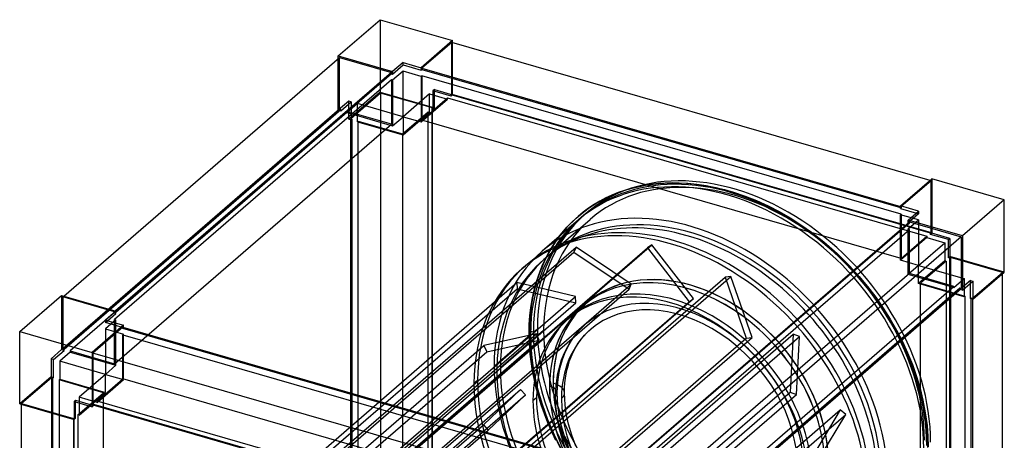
# Model space of a CAD drawing. Header units: millimetres. Extents: x -362 to 362, y -406 to 387.
# Tile 3 of 3: x -342 to 342, y 95 to 387. Entities that reach past the tile are written whole.
import ezdxf

# ---------------------------------------------------------------- set-up
doc = ezdxf.new("R2010")
doc.units = ezdxf.units.MM
doc.layers.add('MAIN-1', color=7, linetype='Continuous')
doc.layers.add('MAIN-2', color=7, linetype='Continuous')

msp = doc.modelspace()

# ---------------------------------------------------------------- linework, layer by layer
at = {"layer": 'MAIN-1'}
for p, q in [((-120.51, 362.14), (-91.51, 387.26)), ((-91.51, 387.26), (-41.28, 372.76)), ((-41.28, 372.76), (-63.03, 353.92)), ((-41.78, 371.46), (-62.53, 353.49)), ((290.03, 275.68), (-41.78, 371.46)), ((-41.28, 371.32), (-41.28, 372.76)), ((-120.51, 362.14), (-82.83, 351.27)), ((-120.51, 360.28), (-120.51, 362.14)), ((-310.89, 195.4), (-119.64, 361.03)), ((-119.64, 361.03), (-83.7, 350.65)), ((-75.58, 357.55), (-82.83, 351.27)), ((-82.83, 349.54), (-75.58, 355.82)), ((-75.58, 355.82), (-75.58, 357.55)), ((-75.58, 357.55), (-63.03, 353.92)), ((-75.58, 355.82), (-63.03, 352.19)), ((-83.7, 350.65), (-274.95, 185.03)), ((-274.83, 184.26), (-83.7, 349.79)), ((-83.7, 350.65), (-83.7, 349.79)), ((-83.7, 349.79), (-82.83, 349.54)), ((-82.83, 351.27), (-82.83, 349.54)), ((-63.03, 353.92), (-63.03, 352.19)), ((-63.03, 352.19), (-62.53, 352.62)), ((-62.53, 353.49), (-62.53, 352.62)), ((-62.53, 353.49), (269.53, 257.63)), ((-62.53, 352.62), (269.53, 256.77)), ((269.53, 257.92), (291.28, 276.76)), ((341.51, 262.26), (291.28, 276.76)), ((341.51, 262.26), (312.51, 237.14)), ((341.51, 212.03), (341.51, 262.26)), ((269.53, 256.19), (269.53, 257.92)), ((282.08, 254.3), (269.53, 257.92)), ((269.53, 256.19), (280.58, 253)), ((274.83, 248.02), (282.08, 254.3)), ((84.45, 81.28), (275.7, 246.9)), ((274.83, 246.29), (274.83, 248.02)), ((312.51, 237.14), (274.83, 248.02)), ((274.83, 246.29), (274.95, 246.25)), ((275.7, 246.9), (311.64, 236.53)), ((311.64, 236.53), (120.39, 70.9)), ((311.64, 236.53), (311.64, 200.59)), ((312.51, 237.14), (312.51, 199.47)), ((319.76, 193.19), (341.51, 212.03)), ((312.51, 199.47), (319.76, 205.75)), ((319.76, 205.75), (319.76, 193.19)), ((340.14, -109.15), (340.14, 210.85)), ((120.51, 35.06), (311.64, 200.59)), ((312.51, 199.47), (310.89, 199.94)), ((318.02, 193.69), (318.02, 204.25)), ((-341.51, 170.75), (-312.51, 195.87)), ((-312.51, 195.87), (-274.83, 184.99)), ((319.76, 193.19), (318.02, 193.69)), ((318.52, -138.43), (318.52, 193.55)), ((319.39, 193.3), (319.39, -138.68)), ((-274.83, 184.99), (-282.08, 178.71)), ((-274.83, 183.26), (-274.83, 184.99)), ((-282.08, 178.71), (-269.53, 175.09)), ((-280.58, 178.28), (-274.83, 183.26)), ((-341.51, 120.52), (-341.51, 170.75)), ((-341.51, 170.75), (-291.28, 156.25)), ((-269.53, 175.09), (-291.28, 156.25)), ((-270.03, 173.79), (-290.78, 155.82)), ((-270.03, 173.79), (61.78, 78.01)), ((-269.53, 173.65), (-269.53, 175.09)), ((-291.28, 156.25), (-291.28, 118.58)), ((-290.78, 155.82), (-290.78, 119.88)), ((41.28, 59.96), (-290.78, 155.82)), ((-341.51, 120.52), (-303.83, 109.65)), ((-340.14, -211.85), (-340.14, 120.13)), ((-303.83, 122.21), (-303.83, 109.65)), ((-303.83, 122.21), (-291.28, 118.58)), ((-302.83, 110.51), (-302.83, 121.92)), ((-291.28, 118.58), (-290.28, 119.45)), ((-290.78, 119.88), (41.28, 24.02)), ((-290.28, 119.45), (-290.28, 119.74)), ((-304.2, 109.75), (-304.2, -222.22)), ((-303.83, 109.65), (-302.83, 110.51)), ((-303.7, -221.79), (-303.7, 109.76))]:
    msp.add_line(p, q, dxfattribs=at)
at = {"layer": 'MAIN-2'}
for p, q in [((-91.51, 387.26), (-91.51, 337.03)), ((-41.78, 335.52), (-41.78, 371.46)), ((-41.28, 335.09), (-41.28, 371.32)), ((-120.51, 324.47), (-120.51, 360.28)), ((-119.64, 325.09), (-119.64, 361.03)), ((-75.58, 351.49), (-82.83, 345.21)), ((-63.03, 347.86), (-75.58, 351.49)), ((-75.58, 319.88), (-75.58, 351.49)), ((-83.7, 345.46), (-275.7, 179.18)), ((-82.83, 345.21), (-83.7, 345.46)), ((-83.7, 345.46), (-83.7, 314.71)), ((-82.83, 345.21), (-82.83, 313.6)), ((-62.53, 348.29), (-63.03, 347.86)), ((-63.03, 347.86), (-63.03, 316.25)), ((-62.53, 348.29), (-62.53, 317.55)), ((270.03, 252.29), (-62.53, 348.29)), ((-91.51, 337.03), (-113.26, 318.19)), ((-91.14, 336.35), (-111.89, 318.38)), ((-91.51, 337.03), (-53.83, 326.16)), ((-91.14, 336.35), (-91.14, 3.79)), ((-55.2, 325.97), (-91.14, 336.35)), ((-57.33, 335.68), (-75.58, 319.88)), ((-57.33, 335.68), (-44.78, 332.06)), ((-57.33, 323.12), (-57.33, 335.68)), ((-53.83, 338.71), (-54.83, 337.85)), ((-54.83, 337.85), (-54.83, 325.29)), ((-42.28, 334.22), (-54.83, 337.85)), ((-53.83, 338.71), (-41.28, 335.09)), ((-53.83, 326.16), (-53.83, 338.71)), ((-42.28, 335.09), (-41.78, 335.52)), ((-42.28, 335.09), (-42.28, 334.22)), ((290.28, 239.09), (-42.28, 335.09)), ((-42.28, 334.22), (-41.28, 335.09)), ((-41.78, 335.52), (290.78, 239.52)), ((-113.26, 330.75), (-120.51, 324.47)), ((-118.77, 323.97), (-111.52, 330.25)), ((-107.19, 329), (-114.44, 322.72)), ((-111.52, 330.25), (-113.26, 330.75)), ((-113.26, 318.19), (-113.26, 330.75)), ((-111.52, 330.25), (-111.52, 317.69)), ((-107.19, 316.44), (-107.19, 329)), ((-75.58, 319.88), (-107.19, 329)), ((-63.03, 316.25), (-44.78, 332.06)), ((-62.53, 317.55), (-44.78, 332.92)), ((-44.78, 332.92), (287.78, 236.92)), ((-44.78, 332.06), (-44.78, 332.92)), ((-119.64, 325.09), (-311.64, 158.81)), ((-310.77, 158.56), (-118.77, 324.84)), ((-114.44, 323.59), (-306.44, 157.31)), ((-120.51, 324.47), (-118.77, 323.97)), ((-118.77, 324.84), (-119.64, 325.09)), ((-118.77, 324.84), (-118.77, 323.97)), ((-83.7, 314.71), (-114.44, 323.59)), ((-114.44, 322.72), (-114.44, 323.59)), ((-114.44, 322.72), (-82.83, 313.6)), ((-75.95, 308), (-58.2, 323.37)), ((-75.58, 307.32), (-57.33, 323.12)), ((-58.2, 323.37), (-57.33, 323.12)), ((-58.2, -9.18), (-58.2, 323.37)), ((-55.7, 325.54), (-55.2, 325.97)), ((-55.7, 325.54), (-55.7, -7.01)), ((-54.83, 325.29), (-55.7, 325.54)), ((-55.2, -6.58), (-55.2, 325.97)), ((-54.83, 325.29), (-53.83, 326.16)), ((-275.7, 148.44), (-83.7, 314.71)), ((-113.26, 318.19), (-111.52, 317.69)), ((-111.89, -14.18), (-111.89, 318.38)), ((-111.89, 318.38), (-111.02, 318.13)), ((-111.52, 317.69), (-111.02, 318.13)), ((-111.02, 318.13), (-111.02, -14.43)), ((-106.69, 316.88), (-107.19, 316.44)), ((-107.19, 316.44), (-75.58, 307.32)), ((-106.69, 316.88), (-75.95, 308)), ((-106.69, -15.68), (-106.69, 316.88)), ((-82.83, 313.6), (-75.58, 319.88)), ((-75.58, 319.88), (-75.58, 307.32)), ((-75.58, 319.88), (-63.03, 316.25)), ((270.03, 221.55), (-62.53, 317.55)), ((-75.95, 308), (-75.95, -24.55)), ((92.58, 272.41), (101.55, 273.59)), ((101.55, 273.59), (109.78, 274.06)), ((109.78, 274.06), (115.76, 274.04)), ((115.76, 274.04), (121.91, 273.73)), ((121.91, 273.73), (128.2, 273.11)), ((290.78, 275.46), (270.03, 257.49)), ((290.78, 275.46), (290.03, 275.68)), ((290.78, 239.52), (290.78, 275.46)), ((291.28, 276.76), (291.28, 239.09)), ((69.12, 265.38), (73.64, 267.23)), ((73.64, 267.23), (78.33, 268.88)), ((78.33, 268.88), (83.45, 270.39)), ((83.45, 270.39), (92.58, 272.41)), ((128.2, 273.11), (134.62, 272.16)), ((134.62, 272.16), (141.24, 270.87)), ((141.24, 270.87), (147.44, 269.37)), ((147.44, 269.37), (153.75, 267.55)), ((153.75, 267.55), (161.84, 264.81)), ((53.81, 256.86), (58.08, 259.63)), ((58.08, 259.63), (62.32, 262.06)), ((62.32, 262.06), (64.59, 263.24)), ((64.59, 263.24), (69.12, 265.38)), ((161.84, 264.81), (169.71, 261.68)), ((169.71, 261.68), (177.61, 258.07)), ((45.84, 250.7), (49.74, 253.89)), ((49.74, 253.89), (53.81, 256.86)), ((177.61, 258.07), (185.33, 254.09)), ((185.33, 254.09), (192.88, 249.73)), ((269.53, 257.63), (270.03, 257.49)), ((269.53, 256.77), (270.03, 256.62)), ((270.03, 256.62), (269.53, 256.19)), ((270.03, 257.49), (270.03, 256.62)), ((280.58, 253), (282.08, 252.57)), ((282.08, 254.3), (282.08, 252.57)), ((46.14, 248.31), (20.89, 226.45)), ((24.16, 222.67), (54.17, 248.65)), ((38.1, 243.14), (44.42, 249.44)), ((44.42, 249.44), (45.84, 250.7)), ((50.89, 252.43), (48.14, 250.05)), ((275.7, 246.04), (83.7, 79.76)), ((192.88, 249.73), (200.34, 244.95)), ((269.53, 251.86), (270.03, 252.29)), ((269.53, 220.25), (269.53, 251.86)), ((282.08, 248.24), (269.53, 251.86)), ((270.03, 252.29), (270.03, 221.55)), ((282.08, 252.57), (274.83, 246.29)), ((274.83, 241.96), (282.08, 248.24)), ((274.95, 246.25), (275.7, 246.04)), ((275.7, 246.04), (275.7, 246.9)), ((282.08, 248.24), (282.08, 216.63)), ((32.36, 236.17), (38.1, 243.14)), ((83.7, 75.43), (275.7, 241.71)), ((200.34, 244.95), (207.67, 239.76)), ((207.67, 239.76), (216.22, 233.05)), ((275.7, 241.71), (274.83, 241.96)), ((274.83, 210.35), (274.83, 241.96)), ((275.7, 210.96), (275.7, 241.71)), ((290.28, 239.09), (290.78, 239.52)), ((290.28, 238.22), (290.28, 239.09)), ((291.28, 239.09), (290.28, 238.22)), ((303.83, 235.46), (291.28, 239.09)), ((25.66, 225.84), (30.48, 233.56)), ((30.48, 233.56), (32.36, 236.17)), ((216.22, 233.05), (225.48, 224.93)), ((287.78, 236.06), (269.53, 220.25)), ((270.03, 221.55), (287.78, 236.92)), ((282.08, 216.63), (300.33, 232.43)), ((287.78, 236.92), (287.78, 236.06)), ((287.78, 236.06), (300.33, 232.43)), ((302.83, 234.6), (290.28, 238.22)), ((300.33, 232.43), (300.33, 219.87)), ((302.83, 234.6), (303.83, 235.46)), ((302.83, 222.04), (302.83, 234.6)), ((303.83, 235.46), (303.83, 222.91)), ((-177.03, 35.31), (42.97, 225.84)), ((-175.48, 38.91), (44.52, 229.43)), ((-126, 38.23), (94, 228.76)), ((-122.94, 40.41), (97.06, 230.93)), ((21.47, 217.45), (25.66, 225.84)), ((44.52, 229.43), (42.97, 225.84)), ((42.97, 225.84), (81.17, 200.15)), ((82.72, 203.74), (44.52, 229.43)), ((97.06, 230.93), (94, 228.76)), ((94, 228.76), (122.94, 191.47)), ((126, 193.65), (97.06, 230.93)), ((225.48, 224.93), (234.19, 216.3)), ((282.08, 216.63), (269.53, 220.25)), ((300.33, 219.87), (282.08, 204.07)), ((301.2, 219.62), (283.45, 204.25)), ((300.33, 219.87), (301.2, 219.62)), ((301.2, 219.62), (301.2, -112.93)), ((303.83, 222.91), (302.83, 222.04)), ((303.7, 221.79), (302.83, 222.04)), ((304.2, 222.22), (303.7, 221.79)), ((303.7, -110.76), (303.7, 221.79)), ((341.51, 212.03), (303.83, 222.91)), ((304.2, 222.22), (304.2, -110.33)), ((340.14, 211.85), (304.2, 222.22)), ((6.89, 214.32), (9.39, 216.49)), ((18.31, 209.45), (20.22, 214.53)), ((20.22, 214.53), (21.47, 217.45)), ((234.19, 216.3), (240.79, 209.07)), ((282.08, 216.63), (274.83, 210.35)), ((282.08, 204.07), (282.08, 216.63)), ((282.08, 216.63), (313.69, 207.5)), ((319.39, 193.88), (340.14, 211.85)), ((340.14, 210.85), (340.14, 211.85)), ((-72.2, 18.07), (147.8, 208.59)), ((-68.15, 18.45), (151.85, 208.98)), ((16.62, 204.16), (18.31, 209.45)), ((275.7, 210.96), (83.7, 44.69)), ((151.85, 208.98), (147.8, 208.59)), ((147.8, 208.59), (162.47, 166.16)), ((166.51, 166.54), (151.85, 208.98)), ((240.79, 209.07), (246.7, 201.96)), ((306.44, 201.22), (274.83, 210.35)), ((306.44, 202.09), (275.7, 210.96)), ((306.44, 201.22), (313.69, 207.5)), ((318.02, 206.25), (310.77, 199.97)), ((313.69, 207.5), (313.69, 194.94)), ((318.02, 204.25), (318.02, 206.25)), ((318.02, 206.25), (319.76, 205.75)), ((-216.7, 14.21), (3.3, 204.74)), ((-216.48, 9.82), (3.52, 200.35)), ((-138.83, 9.62), (81.17, 200.15)), ((-137.28, 13.22), (82.72, 203.74)), ((3.3, 204.74), (3.52, 200.35)), ((44.16, 195.08), (3.3, 204.74)), ((3.52, 200.35), (44.39, 190.69)), ((13.96, 192.95), (15.17, 198.67)), ((15.17, 198.67), (16.62, 204.16)), ((81.17, 200.15), (82.72, 203.74)), ((114.44, 35.81), (306.44, 202.09)), ((310.77, 200.84), (118.77, 34.56)), ((124.05, 202.91), (124, 202.87)), ((246.7, 201.96), (252.28, 194.62)), ((313.69, 194.94), (282.08, 204.07)), ((283.45, 204.25), (314.19, 195.38)), ((283.45, -128.3), (283.45, 204.25)), ((306.44, 202.09), (306.44, 201.22)), ((311.64, 200.59), (310.77, 200.84)), ((310.77, 199.97), (310.77, 200.84)), ((310.89, 199.94), (310.77, 199.97)), ((-312.51, 195.87), (-312.51, 158.2)), ((-311.64, 194.75), (-310.89, 195.4)), ((-275.7, 184.38), (-311.64, 194.75)), ((-311.64, 194.75), (-311.64, 158.81)), ((-175.84, 4.56), (44.16, 195.08)), ((-97.06, 0.94), (122.94, 191.47)), ((-94, 3.12), (126, 193.65)), ((13.05, 187.35), (13.96, 192.95)), ((44.39, 190.69), (44.16, 195.08)), ((122.94, 191.47), (126, 193.65)), ((252.28, 194.62), (257.53, 187.06)), ((313.69, 194.94), (314.19, 195.38)), ((314.19, 195.38), (314.19, -137.18)), ((318.52, 194.13), (318.02, 193.69)), ((318.52, 193.55), (318.52, 194.13)), ((318.52, 194.13), (319.39, 193.88)), ((319.39, 193.88), (319.39, 193.3)), ((-274.95, 185.03), (-275.7, 184.38)), ((-175.61, 0.17), (44.39, 190.69)), ((12.39, 181.57), (13.05, 187.35)), ((49.33, 188.56), (49.38, 188.59)), ((51.86, 190.77), (51.82, 190.74)), ((257.53, 187.06), (262.33, 179.45)), ((-274.83, 178.93), (-282.08, 172.65)), ((-282.08, 178.71), (-282.08, 176.98)), ((-282.08, 176.98), (-280.58, 178.28)), ((-275.7, 183.51), (-275.7, 184.38)), ((-275.7, 183.51), (-274.83, 184.26)), ((-274.83, 183.26), (-275.7, 183.51)), ((-275.7, 179.18), (-274.83, 178.93)), ((-275.7, 148.44), (-275.7, 179.18)), ((-274.83, 147.32), (-274.83, 178.93)), ((11.99, 175.62), (12.39, 181.57)), ((37.82, 178.6), (40.32, 180.77)), ((262.33, 179.45), (266.74, 171.71)), ((-269.53, 173.36), (-282.08, 176.98)), ((-282.08, 172.65), (-269.53, 169.03)), ((-282.08, 172.65), (-282.08, 141.04)), ((-270.03, 172.92), (-270.03, 173.79)), ((-270.03, 172.92), (-269.53, 173.36)), ((62.53, 76.92), (-270.03, 172.92)), ((-269.53, 173.36), (-269.53, 173.65)), ((21.93, 171.49), (-8.07, 145.51)), ((11.85, 169.5), (11.99, 175.62)), ((14.85, 170.36), (17.6, 172.74)), ((43.39, 167.6), (46.65, 171.56)), ((46.65, 171.56), (50.23, 175.12)), ((50.23, 175.12), (51.03, 175.83)), ((50.35, 168.19), (53.58, 171.41)), ((53.58, 171.41), (54.3, 172.05)), ((266.74, 171.71), (270.77, 163.88)), ((-269.53, 169.03), (-270.03, 168.59)), ((-270.03, 137.85), (-270.03, 168.59)), ((-270.03, 168.59), (62.53, 72.59)), ((-269.53, 137.42), (-269.53, 169.03)), ((-203.02, -21.37), (16.98, 169.16)), ((-201.05, -25.79), (18.95, 164.73)), ((-57.53, -24.37), (162.47, 166.16)), ((-53.49, -23.99), (166.51, 166.54)), ((-24.93, -21.7), (195.07, 168.83)), ((-20.61, -23.17), (199.39, 167.35)), ((16.98, 169.16), (-19.48, 161.11)), ((-17.51, 156.68), (18.95, 164.73)), ((-12.4, 146.76), (12.85, 168.63)), ((12.03, 162.38), (11.85, 169.5)), ((18.95, 164.73), (16.98, 169.16)), ((39.56, 161.69), (42.31, 166.1)), ((42.31, 166.1), (43.39, 167.6)), ((46.42, 163.25), (47.39, 164.61)), ((47.39, 164.61), (50.35, 168.19)), ((162.47, 166.16), (166.51, 166.54)), ((195.07, 168.83), (192.93, 128.58)), ((199.39, 167.35), (195.07, 168.83)), ((197.25, 127.11), (199.39, 167.35)), ((-312.51, 158.2), (-319.76, 151.92)), ((-318.02, 151.42), (-310.77, 157.7)), ((-312.51, 158.2), (-310.77, 157.7)), ((-311.64, 158.81), (-310.77, 158.56)), ((-310.77, 157.7), (-310.77, 158.56)), ((-306.44, 157.31), (-306.44, 156.45)), ((-306.44, 157.31), (-275.7, 148.44)), ((-239.48, -29.42), (-19.48, 161.11)), ((-19.48, 161.11), (-17.51, 156.68)), ((12.58, 155.08), (12.03, 162.38)), ((37.13, 156.85), (39.56, 161.69)), ((41.69, 154.79), (43.91, 159.23)), ((43.91, 159.23), (46.42, 163.25)), ((270.77, 163.88), (274.39, 155.98)), ((-318.02, 151.42), (-319.76, 151.92)), ((-319.76, 151.92), (-319.76, 139.36)), ((-318.02, 138.86), (-318.02, 151.42)), ((-306.44, 156.45), (-313.69, 150.17)), ((-306.44, 156.45), (-274.83, 147.32)), ((-237.51, -33.84), (-17.51, 156.68)), ((13.95, 144.88), (12.58, 155.08)), ((34.28, 149.04), (35.28, 152.15)), ((35.28, 152.15), (36.4, 155.12)), ((36.4, 155.12), (37.13, 156.85)), ((39.08, 147.63), (40, 150.51)), ((40, 150.51), (41.03, 153.23)), ((41.03, 153.23), (41.69, 154.79)), ((274.39, 155.98), (277.71, 147.79)), ((-313.69, 150.17), (-313.69, 137.61)), ((-282.08, 141.04), (-313.69, 150.17)), ((-282.08, 141.04), (-274.83, 147.32)), ((16.53, 132.47), (13.95, 144.88)), ((32.7, 142.37), (33.42, 145.78)), ((33.42, 145.78), (34.28, 149.04)), ((37.62, 141.46), (38.29, 144.62)), ((38.29, 144.62), (39.08, 147.63)), ((277.71, 147.79), (280.6, 139.54)), ((-319.76, 139.36), (-341.51, 120.52)), ((-319.39, 138.68), (-340.14, 120.71)), ((-319.76, 139.36), (-318.02, 138.86)), ((-318.52, 138.43), (-319.39, 138.68)), ((-319.39, 138.68), (-319.39, -193.88)), ((-318.52, 138.43), (-318.02, 138.86)), ((-318.52, -194.13), (-318.52, 138.43)), ((-313.69, 137.61), (-314.19, 137.18)), ((-283.45, 128.3), (-314.19, 137.18)), ((-314.19, 137.18), (-314.19, -195.38)), ((-313.69, 137.61), (-282.08, 128.48)), ((-282.08, 141.04), (-300.33, 125.24)), ((-287.78, 122.48), (-270.03, 137.85)), ((-287.78, 121.61), (-269.53, 137.42)), ((-282.08, 128.48), (-282.08, 141.04)), ((-282.08, 141.04), (-269.53, 137.42)), ((62.53, 41.85), (-270.03, 137.85)), ((-23.9, 136.8), (-26.4, 134.64)), ((-10.57, 143.35), (-10.57, 143.35)), ((31.76, 135.53), (32.16, 139.01)), ((32.16, 139.01), (32.7, 142.37)), ((36.74, 135.07), (37.11, 138.33)), ((37.11, 138.33), (37.62, 141.46)), ((280.6, 139.54), (283.04, 131.33)), ((-214.11, -60.06), (5.89, 130.46)), ((5.89, 130.46), (-19.86, 106.09)), ((9.25, 126.76), (5.89, 130.46)), ((20.18, 119.84), (16.53, 132.47)), ((26.07, 132.82), (26.03, 132.78)), ((31.43, 128.17), (31.52, 131.91)), ((31.52, 131.91), (31.76, 135.53)), ((36.43, 128.17), (36.51, 131.69)), ((36.51, 131.69), (36.74, 135.07)), ((283.04, 131.33), (285.03, 123.21)), ((-302.83, 123.07), (-303.83, 122.21)), ((-302.83, 123.07), (-290.28, 119.45)), ((-302.83, 121.92), (-302.83, 123.07)), ((-301.2, 112.93), (-283.45, 128.3)), ((-300.33, 112.68), (-282.08, 128.48)), ((-300.33, 125.24), (-300.33, 112.68)), ((-287.78, 121.61), (-300.33, 125.24)), ((-283.45, -204.25), (-283.45, 128.3)), ((-159.27, -19.18), (9.25, 126.76)), ((-27.07, -61.94), (192.93, 128.58)), ((-22.75, -63.42), (197.25, 127.11)), ((-16.5, 102.4), (9.25, 126.76)), ((14.52, 122.83), (17.02, 124.99)), ((31.54, 123.87), (31.43, 128.17)), ((31.87, 119.43), (31.54, 123.87)), ((36.54, 124.05), (36.43, 128.17)), ((36.86, 119.79), (36.54, 124.05)), ((192.93, 128.58), (197.25, 127.11)), ((285.03, 123.21), (286.72, 114.31)), ((-340.14, 120.71), (-304.2, 110.33)), ((-340.14, 120.13), (-340.14, 120.71)), ((-290.78, 119.88), (-290.28, 120.31)), ((-290.28, 120.31), (42.28, 24.31)), ((-290.28, 119.74), (-290.28, 120.31)), ((-287.78, 122.48), (-287.78, 121.61)), ((44.78, 26.48), (-287.78, 122.48)), ((7.62, -74.18), (227.62, 116.35)), ((24.75, 107.47), (20.18, 119.84)), ((32.73, 112.95), (31.87, 119.43)), ((37.67, 113.78), (36.86, 119.79)), ((227.62, 116.35), (209.05, 85.25)), ((231.48, 113.27), (227.62, 116.35)), ((-304.2, 110.33), (-303.7, 110.76)), ((-304.2, 110.33), (-304.2, 109.75)), ((-303.7, 110.76), (-302.83, 110.51)), ((-303.7, 109.76), (-303.7, 110.76)), ((-301.2, 112.93), (-301.2, -219.62)), ((-300.33, 112.68), (-301.2, 112.93)), ((11.48, -77.26), (231.48, 113.27)), ((34.35, 105.18), (32.73, 112.95)), ((39.21, 106.38), (37.67, 113.78)), ((212.91, 82.17), (231.48, 113.27)), ((286.72, 114.31), (287.89, 105.47)), ((-239.86, -84.43), (-19.86, 106.09)), ((-19.86, 106.09), (-16.5, 102.4)), ((30.33, 95.13), (24.75, 107.47)), ((36.65, 97.21), (34.35, 105.18)), ((41.4, 98.78), (39.21, 106.38)), ((287.89, 105.47), (288.46, 98.01)), ((-155.92, -18.35), (-16.5, 102.4)), ((39.55, 89.36), (36.65, 97.21)), ((44.18, 91.26), (41.4, 98.78)), ((288.46, 98.01), (288.65, 90.75))]:
    msp.add_line(p, q, dxfattribs=at)
for centre, major_axis, ratio, start_param, end_param in [((150.25, 130.12), (104.42, -120.57), 0.75, 0.713724, 3.141533), ((149.25, 129.25), (-103.11, 119.06), 0.75, -2.427868, 0), ((151.25, 130.99), (103.11, -119.06), 0.75, 0.713724, 3.141593), ((154, 133.37), (103.11, -119.06), 0.75, 0.713724, 3.141593), ((154, 133.37), (-99.83, 115.28), 0.75, -2.427868, 0), ((121.5, 105.22), (99.83, -115.28), 0.75, 0.713724, 3.855317), ((121.5, 105.22), (99.83, -115.28), 0.75, 0.713724, 3.855317), ((124, 107.39), (-103.11, 119.06), 0.75, -2.427868, 0), ((124, 107.39), (-99.83, 115.28), 0.75, -2.427868, 0), ((110, 95.26), (-103.11, 119.06), 0.75, -2.427868, 0), ((112.5, 97.43), (103.11, -119.06), 0.75, 0.713724, 3.141593), ((150.25, 130.12), (104.42, -120.57), 0.75, -3.141593, -2.427868), ((149.25, 129.25), (-103.11, 119.06), 0.75, 0, 0.713724), ((151.25, 130.99), (103.11, -119.06), 0.75, -3.141592, -2.427868), ((154, 133.37), (103.11, -119.06), 0.75, -3.141592, -2.427868), ((154, 133.37), (-99.83, 115.28), 0.75, 0, 0.713724), ((124, 107.39), (-103.11, 119.06), 0.75, 0, 0.713724), ((124, 107.39), (-99.83, 115.28), 0.75, 0, 0.713724), ((110, 95.26), (-103.11, 119.06), 0.75, 0, 0.713724), ((112.5, 97.43), (103.11, -119.06), 0.75, -3.141592, -2.427868), ((121.5, 105.22), (72.17, -83.33), 0.75, 0.713724, 3.141593), ((121.54, 105.26), (72.17, -83.33), 0.75, 0.713724, 3.141593), ((124, 107.39), (-72.18, 83.35), 0.75, -0.857072, 0), ((124.05, 107.43), (72.18, -83.35), 0.75, 2.284521, 3.141593), ((110, 95.26), (72.18, -83.34), 0.75, 0.713724, 3.141593), ((112.5, 97.43), (-72.18, 83.34), 0.75, -2.427868, 0), ((124, 107.39), (-72.18, 83.35), 0.75, -3.141592, -0.857072), ((124.05, 107.43), (72.18, -83.35), 0.75, 0.713724, 2.284521), ((116.17, 100.61), (65.14, -75.22), 0.75, 0.713724, 3.141533), ((116.17, 100.61), (61.87, -71.44), 0.75, 0.713724, 3.141533), ((124, 107.39), (-72.18, 83.35), 0.75, 0, 2.284521), ((121.5, 105.22), (72.17, -83.33), 0.75, -3.141592, -2.427868), ((121.54, 105.26), (72.17, -83.33), 0.75, -3.141592, -2.427868), ((124.05, 107.43), (72.18, -83.35), 0.75, -3.141592, -2.427868), ((110, 95.26), (72.18, -83.34), 0.75, -3.141592, -2.427868), ((112.5, 97.43), (-72.18, 83.34), 0.75, 0, 0.713724), ((154, 133.37), (103.11, -119.06), 0.75, -2.427868, 0), ((154, 133.37), (-99.83, 115.28), 0.75, 0.713724, 3.141593), ((116.17, 100.61), (65.14, -75.22), 0.75, 3.141533, 3.855317), ((116.17, 100.61), (61.87, -71.44), 0.75, 3.141533, 3.855317), ((13.85, 169.5), (-2, 0), 0.5, -0.523599, 1.047198), ((13.85, 169.5), (-2, 0), 0.5, -2.094395, -0.523599), ((150.25, 130.12), (104.42, -120.57), 0.75, -2.427868, -0.000059), ((149.25, 129.25), (-103.11, 119.06), 0.75, 0.713724, 3.141593), ((151.25, 130.99), (103.11, -119.06), 0.75, -2.427868, 0), ((124, 107.39), (-103.11, 119.06), 0.75, 0.713724, 3.141593), ((124, 107.39), (-99.83, 115.28), 0.75, 0.713724, 3.141593), ((112.5, 97.43), (103.11, -119.06), 0.75, -2.427868, 0), ((121.5, 105.22), (99.83, -115.28), 0.75, -2.427868, 0.713724), ((121.5, 105.22), (99.83, -115.28), 0.75, -2.427868, 0.713724), ((110, 95.26), (-103.11, 119.06), 0.75, 0.713724, 3.141593), ((121.5, 105.22), (72.17, -83.33), 0.75, -2.427868, 0), ((121.54, 105.26), (72.17, -83.33), 0.75, -2.427868, -0.000711), ((20.68, 128.17), (-10.75, 0), 0.5, 2.617994, 4.18693), ((20.68, 128.17), (-15.75, 0), 0.5, 2.617994, 4.18879), ((124.05, 107.43), (72.18, -83.35), 0.75, -2.427868, -0.857072), ((112.5, 97.43), (-72.18, 83.34), 0.75, 0.713724, 3.141593), ((116.17, 100.61), (65.14, -75.22), 0.75, -2.427868, -0.000059), ((116.17, 100.61), (61.87, -71.44), 0.75, -2.427868, -0.000059), ((110, 95.26), (72.18, -83.34), 0.75, -2.427868, 0)]:
    msp.add_ellipse(centre, major_axis=major_axis, ratio=ratio, start_param=start_param, end_param=end_param, dxfattribs=at)

doc.saveas('drawing.dxf')
